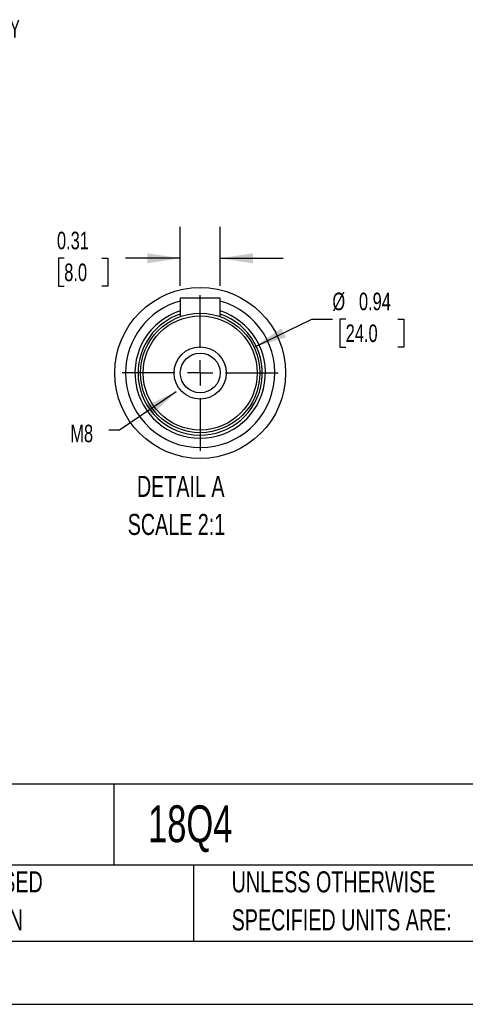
# Model space of a CAD drawing. Header units: inches. Extents: x 0 to 44, y 0 to 34.
# Tile 4 of 13: x 23 to 30.1, y 0 to 15.6. Entities that reach past the tile are written whole.
import ezdxf

# ---------------------------------------------------------------- set-up
doc = ezdxf.new("R2010")
doc.units = ezdxf.units.IN
doc.header["$LTSCALE"] = 4
doc.header["$MEASUREMENT"] = 0
doc.linetypes.add('CENTERX2', pattern=[0.8, 0.5, -0.1, 0.1, -0.1])
doc.layers.add('CENTER', color=40, linetype='CENTERX2')
doc.layers.add('SLD-DEFPOINTS', color=7, linetype='Continuous')
doc.layers.add('DIMENSIONS', color=140, linetype='Continuous', lineweight=25)
doc.layers.add('TEXT', color=140, linetype='Continuous', lineweight=25)
doc.styles.add('SLDTEXTSTYLE0', font='TXT', dxfattribs={"width": 0.7})
doc.styles.add('SLDTEXTSTYLE2', font='TXT', dxfattribs={"width": 0.628571})
doc.dimstyles.new('SLDDIMSTYLE3', dxfattribs={"dimtxt": 0.18, "dimasz": 0.52, "dimexe": 0, "dimexo": 0.0625, "dimgap": 0, "dimtad": 0, "dimtih": 1, "dimtoh": 1, "dimdec": 0, "dimrnd": 1e-09, "dimzin": 0, "dimdsep": 46, "dimtxsty": 'Standard', "dimsah": 1, "dimcen": 0.09, "dimadec": 0, "dimazin": 0, "dimtfac": 0.52, "dimtdec": 0, "dimtofl": 0, "dimtmove": 0, "dimatfit": 3, "dimfxl": 0, "dimfrac": 2, "dimtolj": 1, "dimtzin": 0, "dimarcsym": 0})
doc.dimstyles.new('SLDDIMSTYLE8', dxfattribs={"dimtxt": 0.277778, "dimasz": 0.52, "dimexe": 0, "dimexo": 0.0625, "dimgap": 0.069444, "dimtad": 0, "dimtih": 1, "dimtoh": 1, "dimlfac": 0.5, "dimrnd": 1e-09, "dimdsep": 46, "dimtxsty": 'SLDTEXTSTYLE0', "dimsah": 1, "dimcen": 0.09, "dimadec": 0, "dimazin": 2, "dimtfac": 1, "dimtmove": 0, "dimatfit": 0, "dimfxl": 0, "dimfrac": 2, "dimtolj": 1, "dimtzin": 12, "dimarcsym": 0})
doc.dimstyles.new('SLDDIMSTYLE9', dxfattribs={"dimtxt": 0.277778, "dimasz": 0.52, "dimexe": 0, "dimexo": 0.0625, "dimgap": 0.069444, "dimtad": 0, "dimtih": 1, "dimtoh": 1, "dimlfac": 0.5, "dimrnd": 1e-09, "dimdsep": 46, "dimtxsty": 'SLDTEXTSTYLE0', "dimsah": 1, "dimcen": 0, "dimadec": 0, "dimazin": 2, "dimtfac": 1, "dimtofl": 0, "dimtmove": 0, "dimatfit": 3, "dimfxl": 0, "dimfrac": 2, "dimtolj": 1, "dimtzin": 12, "dimarcsym": 0})

# ---------------------------------------------------------------- blocks, each defined once
blk = doc.blocks.new('SW_NOTE_0')
at = {"layer": 'TEXT', "color": 0, "linetype": 'CENTERX2', "lineweight": 18, "char_height": 0.3333, "attachment_point": 1, "style": 'SLDTEXTSTYLE0'}
for s, insert in [('DETAIL A', (0.146, 0.43)), ('SCALE 2:1', (0, -0.172))]:
    blk.add_mtext(s, dxfattribs=dict(at, insert=insert))
blk = doc.blocks.new('SW_NOTE_0_3')
at = {"layer": 'TEXT', "color": 0, "linetype": 'CENTERX2', "lineweight": 18, "char_height": 0.33333, "attachment_point": 1, "style": 'SLDTEXTSTYLE0'}
for s, insert in [('UNLESS OTHERWISE', (0, 0.43)), ('SPECIFIED UNITS ARE:', (0, -0.172))]:
    blk.add_mtext(s, dxfattribs=dict(at, insert=insert))
blk = doc.blocks.new('SW_NOTE_0_7')
at = {"layer": 'TEXT', "color": 0, "linetype": 'CENTERX2', "lineweight": 18, "char_height": 0.33333, "attachment_point": 1, "style": 'SLDTEXTSTYLE0'}
for s, insert in [('METRIC UNITS USED', (0, 0.43)), ('FOR PART DESIGN', (0, -0.172))]:
    blk.add_mtext(s, dxfattribs=dict(at, insert=insert))
blk = doc.blocks.new('_D_15')
at = {"layer": 'DIMENSIONS'}
for p, q in [((25.582, 11.372), (25.582, 12.306)), ((26.212, 11.372), (26.212, 12.306)), ((23.745, 11.806), (23.652, 11.806)), ((23.652, 11.806), (23.652, 11.364)), ((24.34, 11.806), (24.433, 11.806)), ((24.433, 11.806), (24.433, 11.364)), ((25.582, 11.806), (24.716, 11.806)), ((26.212, 11.806), (27.212, 11.806)), ((23.652, 11.364), (23.745, 11.364)), ((24.433, 11.364), (24.34, 11.364))]:
    blk.add_line(p, q, dxfattribs=at)
for points in [[(25.582, 11.806), (25.062, 11.886), (25.062, 11.726)], [(26.212, 11.806), (26.732, 11.726), (26.732, 11.886)]]:
    blk.add_solid(points, dxfattribs=at)
at = {"layer": 'DIMENSIONS', "char_height": 0.2778, "attachment_point": 1, "style": 'SLDTEXTSTYLE0'}
for s, insert in [('0.31', (23.63, 12.226)), ('8.0', (23.745, 11.722))]:
    blk.add_mtext(s, dxfattribs=dict(at, insert=insert))
blk = doc.blocks.new('_D_16')
at = {"layer": 'DIMENSIONS'}
for p, q in [((26.749, 10.4), (27.666, 10.841)), ((27.666, 10.841), (27.99, 10.841)), ((28.2, 10.841), (28.107, 10.841)), ((28.107, 10.841), (28.107, 10.4)), ((29.026, 10.841), (29.119, 10.841)), ((29.119, 10.841), (29.119, 10.4)), ((28.107, 10.4), (28.2, 10.4)), ((29.119, 10.4), (29.026, 10.4))]:
    blk.add_line(p, q, dxfattribs=at)
blk.add_solid([(26.749, 10.4), (27.252, 10.554), (27.183, 10.698)], dxfattribs=at)
at = {"layer": 'DIMENSIONS', "char_height": 0.2778, "attachment_point": 1, "style": 'SLDTEXTSTYLE0'}
for s, insert in [('%%c', (27.99, 11.262)), ('0.94', (28.41, 11.262)), ('24.0', (28.2, 10.758))]:
    blk.add_mtext(s, dxfattribs=dict(at, insert=insert))
blk = doc.blocks.new('SW_CENTERMARKSYMBOL_6')
at = {"layer": 'CENTER', "color": 0}
for p, q in [((0, 0.4), (0, 1.233)), ((0, 0), (0, 0.2)), ((-0.4, 0), (-1.233, 0)), ((0, 0), (-0.2, 0)), ((0, 0), (0.2, 0)), ((0, 0), (0, -0.2)), ((0.4, 0), (1.233, 0)), ((0, -0.4), (0, -1.233))]:
    blk.add_line(p, q, dxfattribs=at)

msp = doc.modelspace()

# ---------------------------------------------------------------- linework, layer by layer
for p, q in [((26.212, 11.172), (25.582, 11.172)), ((25.582, 11.172), (25.582, 10.882)), ((26.212, 10.882), (26.212, 11.172))]:
    msp.add_line(p, q)
at = {"color": 7, "linetype": 'Continuous'}
msp.add_line((44, 0), (0, 0), dxfattribs=at)
for radius in [0.945, 0.903, 0.413, 0.315]:
    msp.add_circle((25.897, 9.991), radius)
for radius, start, end in [(1.181, 105.466, 180), (1.181, 180, 74.534), (1.033, 107.7438, 270), (0.984, 108.6629, 180), (0.984, 180, 71.3371), (1.033, 270, 72.2562)]:
    msp.add_arc((25.897, 9.991), radius, start, end)
at = {"layer": 'SLD-DEFPOINTS'}
msp.add_circle((25.897, 9.991), 1.353, dxfattribs=at)
at = {"layer": 'TEXT'}
for p, q in [((43, 3.484), (1, 3.484)), ((24.529, 3.484), (24.529, 2.2)), ((43, 2.2), (1, 2.2)), ((25.792, 2.2), (25.792, 1)), ((1, 1), (43, 1))]:
    msp.add_line(p, q, dxfattribs=at)

# ---------------------------------------------------------------- block references
at = {"layer": 'CENTER'}
msp.add_blockref('SW_CENTERMARKSYMBOL_6', (25.897, 9.991), dxfattribs=at)
at = {"layer": 'TEXT', "linetype": 'CENTERX2', "lineweight": 18}
for name, p in [('SW_NOTE_0', (24.75, 7.933)), ('SW_NOTE_0_7', (20.233, 1.675)), ('SW_NOTE_0_3', (26.395, 1.675))]:
    msp.add_blockref(name, p, dxfattribs=at)

# ---------------------------------------------------------------- texts
at = {"layer": 'TEXT', "linetype": 'CENTERX2', "lineweight": 18, "attachment_point": 1}
for s, insert, char_height, style in [('8 X 8 X 45 KEY', (21.419, 15.577), 0.27778, 'SLDTEXTSTYLE2'), ('M8', (23.841, 9.172), 0.2778, 'SLDTEXTSTYLE0'), ('18Q4', (25.072, 3.149), 0.5833, 'SLDTEXTSTYLE0')]:
    msp.add_mtext(s, dxfattribs=dict(at, insert=insert, char_height=char_height, style=style))

# ---------------------------------------------------------------- dimensions: what is measured, and where the dimension line sits
at = {"layer": 'DIMENSIONS'}
dim = msp.add_linear_dim(base=(25.58234, 11.80638), p1=(26.21226, 11.17219), p2=(25.58234, 11.17219), dimstyle='SLDDIMSTYLE8', dxfattribs=at)
dim.commit()
dim.dimension.update_dxf_attribs({"geometry": '_D_15', "text_midpoint": (24.04249, 11.80638), "dimtype": 160})
dim = msp.add_diameter_dim_2p(p1=(25.046, 9.582), p2=(26.749, 10.4), dimstyle='SLDDIMSTYLE9', dxfattribs=at)
dim.commit()
dim.dimension.update_dxf_attribs({"geometry": '_D_16', "text_midpoint": (28.613, 10.841), "dimtype": 163})

# ---------------------------------------------------------------- leaders
at = {"layer": 'TEXT', "linetype": 'CENTERX2', "lineweight": 18}
msp.add_leader([(25.515, 9.693), (24.622, 9.086), (24.451, 9.086)], dimstyle='SLDDIMSTYLE3', dxfattribs=at)

doc.saveas('drawing.dxf')
